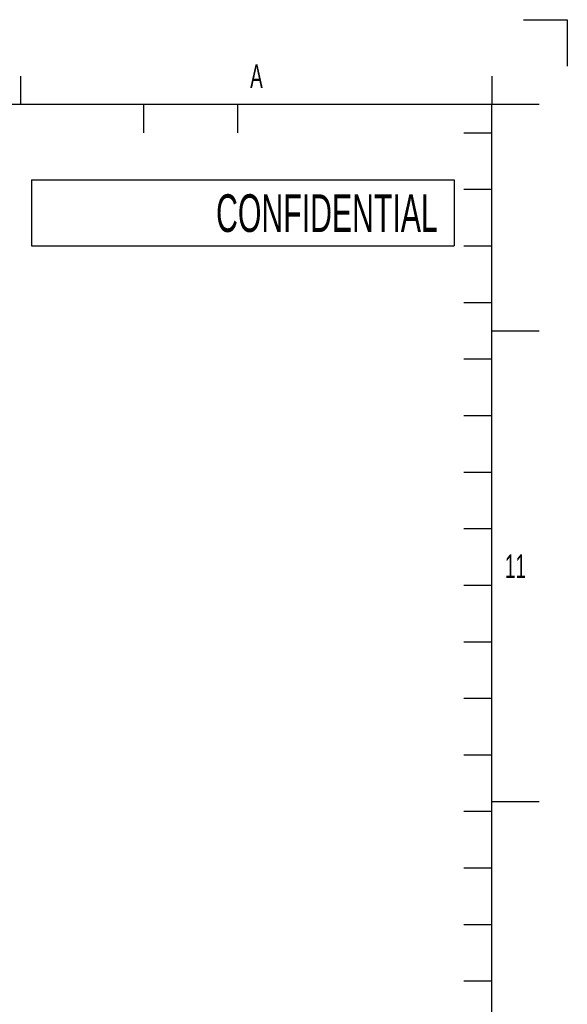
# Model space of a CAD drawing. Header units: millimetres. Extents: x 0 to 4195, y 0 to 2965.
# Tile 67 of 67: x 3904 to 4195, y 2443 to 2965. Entities that reach past the tile are written whole.
import ezdxf

# ---------------------------------------------------------------- set-up
doc = ezdxf.new("R2010")
doc.units = ezdxf.units.MM
doc.header["$LTSCALE"] = 231.275
doc.layers.get('0').update_dxf_attribs({"linetype": 'CONTINUOUS'})
doc.styles.add('TEXTSTYLE_2', font='txt', dxfattribs={"width": 0.6})
doc.styles.add('TEXTSTYLE_3', font='txt', dxfattribs={"width": 0.6})

msp = doc.modelspace()

# ---------------------------------------------------------------- linework, layer by layer
at = {"color": 2, "linetype": 'Continuous'}
for p, q in [((4171.7688, 2965), (4195, 2965)), ((4195, 2965), (4195, 2940.2833)), ((3904.9999, 2920), (3904.9999, 2934.9999)), ((4154.9999, 2934.9999), (4154.9999, 2920)), ((3969.9999, 2920), (3969.9999, 2905)), ((4020, 2920), (4020, 2905)), ((4180, 2920), (4154.9999, 2920)), ((4140, 2905), (4154.9999, 2905)), ((4140, 2874.9999), (4154.9999, 2874.9999)), ((4140, 2845), (4154.9999, 2845)), ((4140, 2814.9999), (4154.9999, 2814.9999)), ((4154.9999, 2800), (4180, 2800)), ((4140, 2785), (4154.9999, 2785)), ((4140, 2754.9999), (4154.9999, 2754.9999)), ((4140, 2725), (4154.9999, 2725)), ((4140, 2694.9999), (4154.9999, 2694.9999)), ((4140, 2665), (4154.9999, 2665)), ((4140, 2634.9999), (4154.9999, 2634.9999)), ((4140, 2605), (4154.9999, 2605)), ((4140, 2575), (4154.9999, 2575)), ((4180, 2550), (4154.9999, 2550)), ((4140, 2545), (4154.9999, 2545)), ((4140, 2515), (4154.9999, 2515)), ((4140, 2485), (4154.9999, 2485)), ((4140, 2455), (4154.9999, 2455))]:
    msp.add_line(p, q, dxfattribs=at)
at = {"color": 7, "linetype": 'Continuous'}
for p, q in [((4154.9999, 2920), (125, 2920)), ((4154.9999, 50), (4154.9999, 2920)), ((3910.5, 2880), (4135, 2880)), ((3910.5, 2880), (3910.5, 2845)), ((4135, 2880), (4135, 2845)), ((3910.5, 2845), (4135, 2845))]:
    msp.add_line(p, q, dxfattribs=at)

# ---------------------------------------------------------------- texts
at = {"color": 2, "linetype": 'Continuous', "char_height": 12.5, "attachment_point": 2, "line_spacing_factor": 0.9, "style": 'TEXTSTYLE_2'}
for s, insert, width in [('A', (4029.9999, 2941.25), 7.5), ('11', (4167.5, 2681.25), 15)]:
    msp.add_mtext(s, dxfattribs=dict(at, insert=insert, width=width))
at = {"color": 7, "linetype": 'Continuous', "insert": (4126.2479, 2872.3701), "char_height": 20, "width": 311.132812, "attachment_point": 3, "line_spacing_factor": 0.9, "style": 'TEXTSTYLE_3'}
msp.add_mtext('CONFIDENTIAL', dxfattribs=at)

doc.saveas('drawing.dxf')
